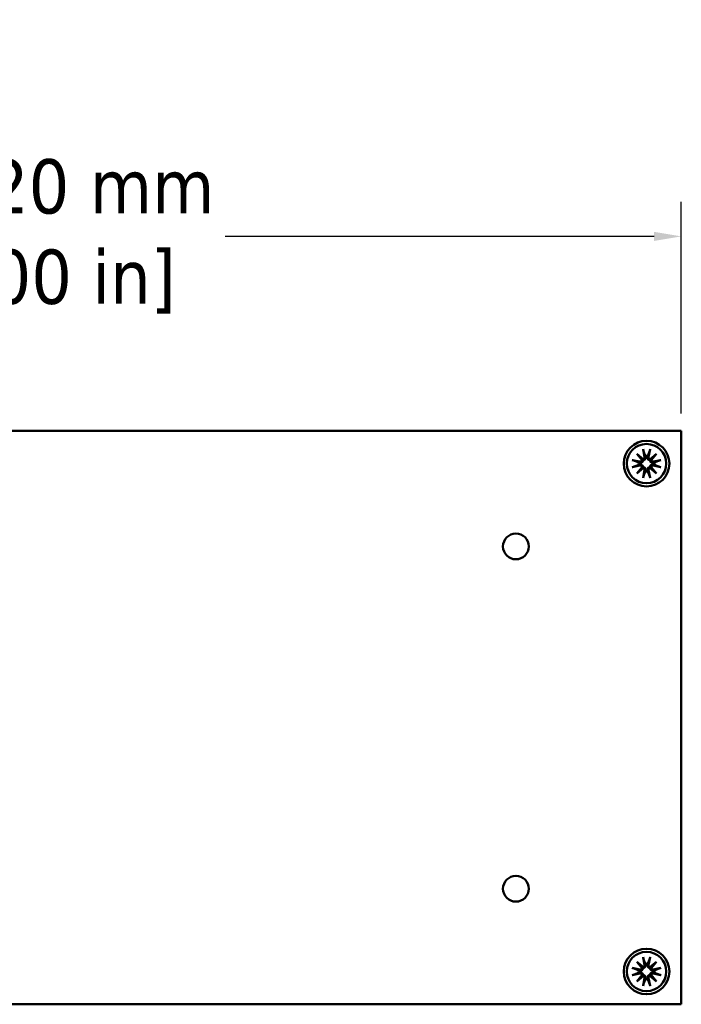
# Model space of a CAD drawing. Header units: millimetres. Extents: x 4 to 1435, y 25 to 906.
# Tile 8 of 13: x 763 to 864, y 174 to 325. Entities that reach past the tile are written whole.
import ezdxf

# ---------------------------------------------------------------- set-up
doc = ezdxf.new("R2010")
doc.units = ezdxf.units.MM
doc.header["$LTSCALE"] = 1.666667
doc.layers.add('Dimension (ANSI)', color=7, linetype='Continuous', lineweight=25)
doc.layers.add('Visible (ANSI)', color=7, linetype='Continuous', lineweight=50)
doc.styles.add('Note Text (ANSI)', font='tahoma.ttf')
doc.dimstyles.new('Default - mm (ANSI)', dxfattribs={"dimscale": 1.666667, "dimtxt": 5, "dimasz": 2.5, "dimexe": 3.175, "dimexo": 1.6002, "dimgap": 0.8, "dimtad": 0, "dimtih": 1, "dimtoh": 1, "dimrnd": 1e-08, "dimzin": 0, "dimdsep": 46, "dimtxsty": 'Note Text (ANSI)', "dimcen": 0.09, "dimdle": 10, "dimclrd": 256, "dimclre": 256, "dimclrt": 256, "dimadec": 1, "dimazin": 0, "dimtfac": 0.6096, "dimtofl": 0, "dimtmove": 0, "dimatfit": 3, "dimldrblk": 'Filled-1', "dimfxl": 1, "dimtolj": 1, "dimtzin": 0, "dimlwd": -1, "dimlwe": -1, "dimarcsym": 0})

# ---------------------------------------------------------------- blocks, each defined once
blk = doc.blocks.new('*D14')
at = {"layer": 'Defpoints', "color": 0, "transparency": 16777216}
for p in [(864.25, 291.75), (661.05, 261.87), (864.25, 261.87)]:
    blk.add_point(p, dxfattribs=at)
at = {"layer": 'Dimension (ANSI)', "transparency": 16777216}
for p, q in [((661.05, 264.54), (661.05, 297.04)), ((864.25, 264.54), (864.25, 297.04)), ((665.21, 291.75), (731.09, 291.75)), ((860.08, 291.75), (794.21, 291.75))]:
    blk.add_line(p, q, dxfattribs=at)
for points in [[(665.21, 292.45), (665.21, 291.06), (661.05, 291.75)], [(860.08, 292.45), (860.08, 291.06), (864.25, 291.75)]]:
    blk.add_solid(points, dxfattribs=at)
at = {"layer": 'Dimension (ANSI)', "transparency": 16777216, "insert": (762.65, 291.75), "char_height": 8.3333, "attachment_point": 5, "style": 'Note Text (ANSI)'}
blk.add_mtext('\\A1; 203.20 mm\\P[8.000 in]', dxfattribs=at)
blk = doc.blocks.new('Filled-1')
at = {"color": 0}
for p, q in [((0, 0), (-1, 0.333)), ((-1, 0.333), (-1, -0.333)), ((-1, 0), (0, 0)), ((-1, -0.333), (0, 0))]:
    blk.add_line(p, q, dxfattribs=at)
at = {"color": 0, "flags": 128}
blk.add_lwpolyline([(-1, -0.333), (0, 0), (-1, 0.333), (-1, -0.333)], dxfattribs=at)
at = {"color": 0}
blk.add_solid([(-1, -0.333), (0, 0), (-1, 0.333), (-1, -0.333)], dxfattribs=at)

msp = doc.modelspace()

# ---------------------------------------------------------------- linework, layer by layer
at = {"layer": 'Visible (ANSI)'}
for p, q in [((661.046, 261.871), (864.246, 261.871)), ((864.246, 173.741), (864.246, 261.871)), ((858.366, 259.028), (858.601, 257.853)), ((859.458, 259.028), (859.224, 257.853)), ((856.717, 257.379), (857.892, 257.144)), ((857.404, 258.341), (858.384, 257.53)), ((857.404, 258.341), (858.207, 257.538)), ((858.215, 257.361), (857.404, 258.341)), ((859.441, 257.53), (860.421, 258.341)), ((860.421, 258.341), (859.61, 257.361)), ((860.421, 258.341), (859.618, 257.538)), ((861.108, 257.379), (859.933, 257.144)), ((856.717, 256.287), (857.892, 256.522)), ((857.404, 255.324), (858.215, 256.304)), ((858.384, 256.135), (857.404, 255.324)), ((857.404, 255.324), (858.207, 256.127)), ((858.366, 254.637), (858.601, 255.812)), ((859.458, 254.637), (859.224, 255.812)), ((860.421, 255.324), (859.441, 256.135)), ((859.61, 256.304), (860.421, 255.324)), ((860.421, 255.324), (859.618, 256.127)), ((861.108, 256.287), (859.933, 256.522)), ((857.404, 180.287), (858.384, 179.476)), ((857.404, 180.287), (858.207, 179.484)), ((858.215, 179.307), (857.404, 180.287)), ((858.366, 180.974), (858.601, 179.799)), ((859.458, 180.974), (859.224, 179.799)), ((859.441, 179.476), (860.421, 180.287)), ((860.421, 180.287), (859.61, 179.307)), ((860.421, 180.287), (859.618, 179.484)), ((856.717, 179.325), (857.892, 179.09)), ((861.108, 179.325), (859.933, 179.09)), ((856.717, 178.233), (857.892, 178.468)), ((857.404, 177.27), (858.215, 178.25)), ((858.384, 178.081), (857.404, 177.27)), ((857.404, 177.27), (858.207, 178.073)), ((858.366, 176.583), (858.601, 177.758)), ((859.458, 176.583), (859.224, 177.758)), ((860.421, 177.27), (859.441, 178.081)), ((859.61, 178.25), (860.421, 177.27)), ((860.421, 177.27), (859.618, 178.073)), ((861.108, 178.233), (859.933, 178.468)), ((661.046, 173.741), (864.246, 173.741))]:
    msp.add_line(p, q, dxfattribs=at)
for centre, radius in [((858.912, 256.833), 3.5), ((858.912, 256.833), 3.023), ((838.846, 244.106), 1.981), ((838.846, 191.506), 1.981), ((858.912, 178.779), 3.5), ((858.912, 178.779), 3.023)]:
    msp.add_circle(centre, radius, dxfattribs=at)
for centre, radius, start, end in [((857.946, 257.412), 0.274, 258.69975, 349.27626), ((858.333, 257.799), 0.274, 280.72374, 11.30025), ((858.912, 256.833), 1.214, 81.34792, 98.65208), ((859.492, 257.799), 0.274, 168.69975, 259.27626), ((859.879, 257.412), 0.274, 190.72374, 281.30025), ((858.912, 256.833), 1.214, 171.34792, 188.65208), ((857.946, 256.253), 0.274, 10.72374, 101.30025), ((858.333, 255.866), 0.274, 348.69975, 79.27626), ((859.492, 255.866), 0.274, 100.72374, 191.30025), ((859.879, 256.253), 0.274, 78.69975, 169.27626), ((858.912, 256.833), 1.214, 351.34792, 8.65208), ((858.912, 256.833), 1.214, 261.34792, 278.65208), ((858.912, 178.779), 1.214, 171.34792, 188.65208), ((857.946, 179.358), 0.274, 258.69975, 349.27626), ((858.333, 179.745), 0.274, 280.72374, 11.30025), ((858.912, 178.779), 1.214, 81.34792, 98.65208), ((859.492, 179.745), 0.274, 168.69975, 259.27626), ((859.879, 179.358), 0.274, 190.72374, 281.30025), ((858.912, 178.779), 1.214, 351.34792, 8.65208), ((857.946, 178.199), 0.274, 10.72374, 101.30025), ((858.333, 177.812), 0.274, 348.69975, 79.27626), ((858.912, 178.779), 1.214, 261.34792, 278.65208), ((859.492, 177.812), 0.274, 100.72374, 191.30025), ((859.879, 178.199), 0.274, 78.69975, 169.27626)]:
    msp.add_arc(centre, radius, start, end, dxfattribs=at)
for centre, major_axis, start_param, end_param in [((858.308, 257.77), (0.161, 0.195), 3.4224346, 4.1431636), ((857.975, 257.437), (0.195, 0.161), 5.2816144, 6.0023434), ((859.517, 257.77), (0.161, -0.195), 5.2816144, 6.0023434), ((859.85, 257.437), (0.195, -0.161), 3.4224346, 4.1431636), ((857.975, 256.229), (-0.195, 0.161), 3.4224346, 4.1431636), ((858.308, 255.895), (-0.161, 0.195), 5.2816144, 6.0023434), ((859.517, 255.895), (-0.161, -0.195), 3.4224346, 4.1431636), ((859.85, 256.229), (-0.195, -0.161), 5.2816144, 6.0023434), ((858.308, 179.716), (0.161, 0.195), 3.4224346, 4.1431636), ((857.975, 179.383), (0.195, 0.161), 5.2816144, 6.0023434), ((859.517, 179.716), (0.161, -0.195), 5.2816144, 6.0023434), ((859.85, 179.383), (0.195, -0.161), 3.4224346, 4.1431636), ((857.975, 178.175), (-0.195, 0.161), 3.4224346, 4.1431636), ((858.308, 177.841), (-0.161, 0.195), 5.2816144, 6.0023434), ((859.517, 177.841), (-0.161, -0.195), 3.4224346, 4.1431636), ((859.85, 178.175), (-0.195, -0.161), 5.2816144, 6.0023434)]:
    msp.add_ellipse(centre, major_axis=major_axis, ratio=0.9884519, start_param=start_param, end_param=end_param, dxfattribs=at)
for points, knots in [([(858.413, 258.848), (858.409, 258.857), (858.405, 258.871), (858.395, 258.903), (858.389, 258.927), (858.378, 258.974), (858.372, 259.003), (858.366, 259.028)], [0.070977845, 0.070977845, 0.070977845, 0.070977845, 0.077294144, 0.077294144, 0.084999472, 0.084999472, 0.092710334, 0.092710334, 0.092710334, 0.092710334]), ([(859.458, 259.028), (859.453, 259.003), (859.447, 258.974), (859.436, 258.927), (859.429, 258.903), (859.42, 258.871), (859.416, 258.857), (859.412, 258.848)], [0.030954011, 0.030954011, 0.030954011, 0.030954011, 0.038664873, 0.038664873, 0.046370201, 0.046370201, 0.0526865, 0.0526865, 0.0526865, 0.0526865]), ([(856.717, 257.379), (856.742, 257.374), (856.772, 257.367), (856.818, 257.356), (856.843, 257.35), (856.874, 257.34), (856.888, 257.336), (856.897, 257.332)], [0.030954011, 0.030954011, 0.030954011, 0.030954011, 0.038664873, 0.038664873, 0.046370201, 0.046370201, 0.0526865, 0.0526865, 0.0526865, 0.0526865]), ([(858.399, 257.346), (858.396, 257.328), (858.393, 257.309), (858.378, 257.249), (858.361, 257.21), (858.32, 257.141), (858.293, 257.108), (858.232, 257.052), (858.197, 257.029), (858.126, 256.993), (858.082, 256.979), (857.992, 256.964), (857.947, 256.964), (857.906, 256.97), (857.891, 256.972), (857.875, 256.975), (857.859, 256.979)], [-0.06963748, -0.06963748, -0.06963748, -0.06963748, -0.064003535, -0.064003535, -0.052028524, -0.052028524, -0.040053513, -0.040053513, -0.028078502, -0.028078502, -0.014039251, -0.014039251, 0, 0, 0, 0.005376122, 0.005376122, 0.005376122, 0.005376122]), ([(858.207, 257.538), (858.21, 257.535), (858.213, 257.532), (858.249, 257.496), (858.274, 257.471), (858.334, 257.411), (858.367, 257.378), (858.399, 257.346)], [-3.39284036, -3.39284036, -3.39284036, -3.39284036, -3.38761214, -3.38761214, -3.32693247, -3.32693247, -3.20404391, -3.20404391, -3.20404391, -3.20404391]), ([(858.766, 257.886), (858.77, 257.87), (858.773, 257.855), (858.781, 257.798), (858.781, 257.753), (858.767, 257.663), (858.752, 257.62), (858.716, 257.548), (858.693, 257.513), (858.637, 257.452), (858.604, 257.425), (858.535, 257.384), (858.496, 257.367), (858.437, 257.352), (858.417, 257.349), (858.399, 257.346)], [0.173581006, 0.173581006, 0.173581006, 0.173581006, 0.178957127, 0.178957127, 0.192996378, 0.192996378, 0.20703563, 0.20703563, 0.219010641, 0.219010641, 0.230985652, 0.230985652, 0.242960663, 0.242960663, 0.248594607, 0.248594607, 0.248594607, 0.248594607]), ([(859.426, 257.346), (859.407, 257.349), (859.388, 257.352), (859.329, 257.367), (859.289, 257.384), (859.221, 257.425), (859.188, 257.452), (859.132, 257.513), (859.109, 257.548), (859.073, 257.62), (859.058, 257.663), (859.044, 257.753), (859.044, 257.798), (859.05, 257.839), (859.052, 257.855), (859.055, 257.87), (859.059, 257.886)], [-0.06963748, -0.06963748, -0.06963748, -0.06963748, -0.064003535, -0.064003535, -0.052028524, -0.052028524, -0.040053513, -0.040053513, -0.028078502, -0.028078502, -0.014039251, -0.014039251, 0, 0, 0, 0.005376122, 0.005376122, 0.005376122, 0.005376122]), ([(859.618, 257.538), (859.615, 257.535), (859.612, 257.532), (859.576, 257.496), (859.551, 257.471), (859.491, 257.411), (859.458, 257.378), (859.426, 257.346)], [-3.39284036, -3.39284036, -3.39284036, -3.39284036, -3.38761214, -3.38761214, -3.32693247, -3.32693247, -3.20404391, -3.20404391, -3.20404391, -3.20404391]), ([(859.966, 256.979), (859.95, 256.975), (859.934, 256.972), (859.878, 256.964), (859.832, 256.964), (859.743, 256.979), (859.699, 256.993), (859.628, 257.029), (859.593, 257.052), (859.532, 257.108), (859.505, 257.141), (859.464, 257.21), (859.447, 257.249), (859.432, 257.309), (859.428, 257.328), (859.426, 257.346)], [0.173581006, 0.173581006, 0.173581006, 0.173581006, 0.178957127, 0.178957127, 0.192996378, 0.192996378, 0.20703563, 0.20703563, 0.219010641, 0.219010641, 0.230985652, 0.230985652, 0.242960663, 0.242960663, 0.248594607, 0.248594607, 0.248594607, 0.248594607]), ([(860.928, 257.332), (860.937, 257.336), (860.951, 257.34), (860.982, 257.35), (861.007, 257.356), (861.053, 257.367), (861.083, 257.374), (861.108, 257.379)], [0.070977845, 0.070977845, 0.070977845, 0.070977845, 0.077294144, 0.077294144, 0.084999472, 0.084999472, 0.092710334, 0.092710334, 0.092710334, 0.092710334]), ([(856.897, 256.333), (856.888, 256.329), (856.874, 256.325), (856.843, 256.316), (856.818, 256.309), (856.772, 256.298), (856.742, 256.292), (856.717, 256.287)], [0.070977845, 0.070977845, 0.070977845, 0.070977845, 0.077294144, 0.077294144, 0.084999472, 0.084999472, 0.092710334, 0.092710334, 0.092710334, 0.092710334]), ([(857.859, 256.687), (857.875, 256.69), (857.891, 256.693), (857.947, 256.701), (857.992, 256.701), (858.082, 256.687), (858.126, 256.672), (858.197, 256.636), (858.232, 256.614), (858.293, 256.557), (858.32, 256.524), (858.361, 256.456), (858.378, 256.416), (858.393, 256.357), (858.396, 256.338), (858.399, 256.319)], [0.173581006, 0.173581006, 0.173581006, 0.173581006, 0.178957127, 0.178957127, 0.192996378, 0.192996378, 0.20703563, 0.20703563, 0.219010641, 0.219010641, 0.230985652, 0.230985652, 0.242960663, 0.242960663, 0.248594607, 0.248594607, 0.248594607, 0.248594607]), ([(858.207, 256.127), (858.21, 256.13), (858.213, 256.133), (858.249, 256.169), (858.274, 256.194), (858.334, 256.254), (858.367, 256.287), (858.399, 256.319)], [-3.39284036, -3.39284036, -3.39284036, -3.39284036, -3.38761214, -3.38761214, -3.32693247, -3.32693247, -3.20404391, -3.20404391, -3.20404391, -3.20404391]), ([(858.399, 256.319), (858.417, 256.317), (858.437, 256.313), (858.496, 256.298), (858.535, 256.281), (858.604, 256.24), (858.637, 256.213), (858.693, 256.152), (858.716, 256.118), (858.752, 256.046), (858.767, 256.002), (858.781, 255.913), (858.781, 255.867), (858.775, 255.826), (858.773, 255.811), (858.77, 255.795), (858.766, 255.779)], [-0.06963748, -0.06963748, -0.06963748, -0.06963748, -0.064003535, -0.064003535, -0.052028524, -0.052028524, -0.040053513, -0.040053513, -0.028078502, -0.028078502, -0.014039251, -0.014039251, 0, 0, 0, 0.005376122, 0.005376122, 0.005376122, 0.005376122]), ([(859.059, 255.779), (859.055, 255.795), (859.052, 255.811), (859.044, 255.867), (859.044, 255.913), (859.058, 256.002), (859.073, 256.046), (859.109, 256.118), (859.132, 256.152), (859.188, 256.213), (859.221, 256.24), (859.289, 256.281), (859.329, 256.298), (859.388, 256.313), (859.407, 256.317), (859.426, 256.319)], [0.173581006, 0.173581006, 0.173581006, 0.173581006, 0.178957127, 0.178957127, 0.192996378, 0.192996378, 0.20703563, 0.20703563, 0.219010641, 0.219010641, 0.230985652, 0.230985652, 0.242960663, 0.242960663, 0.248594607, 0.248594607, 0.248594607, 0.248594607]), ([(859.426, 256.319), (859.428, 256.338), (859.432, 256.357), (859.447, 256.416), (859.464, 256.456), (859.505, 256.524), (859.532, 256.557), (859.593, 256.614), (859.628, 256.636), (859.699, 256.672), (859.743, 256.687), (859.832, 256.701), (859.878, 256.701), (859.919, 256.696), (859.934, 256.693), (859.95, 256.69), (859.966, 256.687)], [-0.06963748, -0.06963748, -0.06963748, -0.06963748, -0.064003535, -0.064003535, -0.052028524, -0.052028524, -0.040053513, -0.040053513, -0.028078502, -0.028078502, -0.014039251, -0.014039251, 0, 0, 0, 0.005376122, 0.005376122, 0.005376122, 0.005376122]), ([(859.618, 256.127), (859.615, 256.13), (859.612, 256.133), (859.576, 256.169), (859.551, 256.194), (859.491, 256.254), (859.458, 256.287), (859.426, 256.319)], [-3.39284036, -3.39284036, -3.39284036, -3.39284036, -3.38761214, -3.38761214, -3.32693247, -3.32693247, -3.20404391, -3.20404391, -3.20404391, -3.20404391]), ([(861.108, 256.287), (861.083, 256.292), (861.053, 256.298), (861.007, 256.309), (860.982, 256.316), (860.951, 256.325), (860.937, 256.329), (860.928, 256.333)], [0.030954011, 0.030954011, 0.030954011, 0.030954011, 0.038664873, 0.038664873, 0.046370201, 0.046370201, 0.0526865, 0.0526865, 0.0526865, 0.0526865]), ([(858.366, 254.637), (858.372, 254.662), (858.378, 254.692), (858.389, 254.738), (858.395, 254.763), (858.405, 254.795), (858.409, 254.808), (858.413, 254.818)], [0.030954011, 0.030954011, 0.030954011, 0.030954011, 0.038664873, 0.038664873, 0.046370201, 0.046370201, 0.0526865, 0.0526865, 0.0526865, 0.0526865]), ([(859.412, 254.818), (859.416, 254.808), (859.42, 254.795), (859.429, 254.763), (859.436, 254.738), (859.447, 254.692), (859.453, 254.662), (859.458, 254.637)], [0.070977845, 0.070977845, 0.070977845, 0.070977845, 0.077294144, 0.077294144, 0.084999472, 0.084999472, 0.092710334, 0.092710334, 0.092710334, 0.092710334]), ([(858.413, 180.794), (858.409, 180.803), (858.405, 180.817), (858.395, 180.849), (858.389, 180.873), (858.378, 180.92), (858.372, 180.949), (858.366, 180.974)], [0.070977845, 0.070977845, 0.070977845, 0.070977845, 0.077294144, 0.077294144, 0.084999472, 0.084999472, 0.092710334, 0.092710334, 0.092710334, 0.092710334]), ([(859.458, 180.974), (859.453, 180.949), (859.447, 180.92), (859.436, 180.873), (859.429, 180.849), (859.42, 180.817), (859.416, 180.803), (859.412, 180.794)], [0.030954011, 0.030954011, 0.030954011, 0.030954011, 0.038664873, 0.038664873, 0.046370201, 0.046370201, 0.0526865, 0.0526865, 0.0526865, 0.0526865]), ([(856.717, 179.325), (856.742, 179.32), (856.772, 179.313), (856.818, 179.302), (856.843, 179.296), (856.874, 179.286), (856.888, 179.282), (856.897, 179.278)], [0.030954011, 0.030954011, 0.030954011, 0.030954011, 0.038664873, 0.038664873, 0.046370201, 0.046370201, 0.0526865, 0.0526865, 0.0526865, 0.0526865]), ([(858.399, 179.292), (858.396, 179.274), (858.393, 179.255), (858.378, 179.195), (858.361, 179.156), (858.32, 179.087), (858.293, 179.054), (858.232, 178.998), (858.197, 178.975), (858.126, 178.939), (858.082, 178.925), (857.992, 178.91), (857.947, 178.91), (857.906, 178.916), (857.891, 178.918), (857.875, 178.921), (857.859, 178.925)], [-0.06963748, -0.06963748, -0.06963748, -0.06963748, -0.064003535, -0.064003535, -0.052028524, -0.052028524, -0.040053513, -0.040053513, -0.028078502, -0.028078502, -0.014039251, -0.014039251, 0, 0, 0, 0.005376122, 0.005376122, 0.005376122, 0.005376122]), ([(857.859, 178.633), (857.875, 178.636), (857.891, 178.639), (857.947, 178.647), (857.992, 178.647), (858.082, 178.633), (858.126, 178.618), (858.197, 178.582), (858.232, 178.56), (858.293, 178.503), (858.32, 178.47), (858.361, 178.402), (858.378, 178.362), (858.393, 178.303), (858.396, 178.284), (858.399, 178.265)], [0.173581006, 0.173581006, 0.173581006, 0.173581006, 0.178957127, 0.178957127, 0.192996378, 0.192996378, 0.20703563, 0.20703563, 0.219010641, 0.219010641, 0.230985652, 0.230985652, 0.242960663, 0.242960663, 0.248594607, 0.248594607, 0.248594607, 0.248594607]), ([(858.207, 179.484), (858.21, 179.481), (858.213, 179.478), (858.249, 179.442), (858.274, 179.417), (858.334, 179.357), (858.367, 179.324), (858.399, 179.292)], [-3.39284036, -3.39284036, -3.39284036, -3.39284036, -3.38761214, -3.38761214, -3.32693247, -3.32693247, -3.20404391, -3.20404391, -3.20404391, -3.20404391]), ([(858.766, 179.832), (858.77, 179.816), (858.773, 179.801), (858.781, 179.744), (858.781, 179.699), (858.767, 179.609), (858.752, 179.566), (858.716, 179.494), (858.693, 179.459), (858.637, 179.398), (858.604, 179.371), (858.535, 179.33), (858.496, 179.313), (858.437, 179.298), (858.417, 179.295), (858.399, 179.292)], [0.173581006, 0.173581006, 0.173581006, 0.173581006, 0.178957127, 0.178957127, 0.192996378, 0.192996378, 0.20703563, 0.20703563, 0.219010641, 0.219010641, 0.230985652, 0.230985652, 0.242960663, 0.242960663, 0.248594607, 0.248594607, 0.248594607, 0.248594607]), ([(859.426, 179.292), (859.407, 179.295), (859.388, 179.298), (859.329, 179.313), (859.289, 179.33), (859.221, 179.371), (859.188, 179.398), (859.132, 179.459), (859.109, 179.494), (859.073, 179.566), (859.058, 179.609), (859.044, 179.699), (859.044, 179.744), (859.05, 179.785), (859.052, 179.801), (859.055, 179.816), (859.059, 179.832)], [-0.06963748, -0.06963748, -0.06963748, -0.06963748, -0.064003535, -0.064003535, -0.052028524, -0.052028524, -0.040053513, -0.040053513, -0.028078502, -0.028078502, -0.014039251, -0.014039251, 0, 0, 0, 0.005376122, 0.005376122, 0.005376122, 0.005376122]), ([(859.618, 179.484), (859.615, 179.481), (859.612, 179.478), (859.576, 179.442), (859.551, 179.417), (859.491, 179.357), (859.458, 179.324), (859.426, 179.292)], [-3.39284036, -3.39284036, -3.39284036, -3.39284036, -3.38761214, -3.38761214, -3.32693247, -3.32693247, -3.20404391, -3.20404391, -3.20404391, -3.20404391]), ([(859.966, 178.925), (859.95, 178.921), (859.934, 178.918), (859.878, 178.91), (859.832, 178.91), (859.743, 178.925), (859.699, 178.939), (859.628, 178.975), (859.593, 178.998), (859.532, 179.054), (859.505, 179.087), (859.464, 179.156), (859.447, 179.195), (859.432, 179.255), (859.428, 179.274), (859.426, 179.292)], [0.173581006, 0.173581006, 0.173581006, 0.173581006, 0.178957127, 0.178957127, 0.192996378, 0.192996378, 0.20703563, 0.20703563, 0.219010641, 0.219010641, 0.230985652, 0.230985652, 0.242960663, 0.242960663, 0.248594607, 0.248594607, 0.248594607, 0.248594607]), ([(859.426, 178.265), (859.428, 178.284), (859.432, 178.303), (859.447, 178.362), (859.464, 178.402), (859.505, 178.47), (859.532, 178.503), (859.593, 178.56), (859.628, 178.582), (859.699, 178.618), (859.743, 178.633), (859.832, 178.647), (859.878, 178.647), (859.919, 178.642), (859.934, 178.639), (859.95, 178.636), (859.966, 178.633)], [-0.06963748, -0.06963748, -0.06963748, -0.06963748, -0.064003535, -0.064003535, -0.052028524, -0.052028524, -0.040053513, -0.040053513, -0.028078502, -0.028078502, -0.014039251, -0.014039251, 0, 0, 0, 0.005376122, 0.005376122, 0.005376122, 0.005376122]), ([(860.928, 179.278), (860.937, 179.282), (860.951, 179.286), (860.982, 179.296), (861.007, 179.302), (861.053, 179.313), (861.083, 179.32), (861.108, 179.325)], [0.070977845, 0.070977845, 0.070977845, 0.070977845, 0.077294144, 0.077294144, 0.084999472, 0.084999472, 0.092710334, 0.092710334, 0.092710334, 0.092710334]), ([(856.897, 178.279), (856.888, 178.275), (856.874, 178.271), (856.843, 178.262), (856.818, 178.255), (856.772, 178.244), (856.742, 178.238), (856.717, 178.233)], [0.070977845, 0.070977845, 0.070977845, 0.070977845, 0.077294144, 0.077294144, 0.084999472, 0.084999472, 0.092710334, 0.092710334, 0.092710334, 0.092710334]), ([(858.207, 178.073), (858.21, 178.076), (858.213, 178.079), (858.249, 178.115), (858.274, 178.14), (858.334, 178.2), (858.367, 178.233), (858.399, 178.265)], [-3.39284036, -3.39284036, -3.39284036, -3.39284036, -3.38761214, -3.38761214, -3.32693247, -3.32693247, -3.20404391, -3.20404391, -3.20404391, -3.20404391]), ([(858.399, 178.265), (858.417, 178.263), (858.437, 178.259), (858.496, 178.244), (858.535, 178.227), (858.604, 178.186), (858.637, 178.159), (858.693, 178.098), (858.716, 178.064), (858.752, 177.992), (858.767, 177.948), (858.781, 177.859), (858.781, 177.813), (858.775, 177.772), (858.773, 177.757), (858.77, 177.741), (858.766, 177.725)], [-0.06963748, -0.06963748, -0.06963748, -0.06963748, -0.064003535, -0.064003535, -0.052028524, -0.052028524, -0.040053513, -0.040053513, -0.028078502, -0.028078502, -0.014039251, -0.014039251, 0, 0, 0, 0.005376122, 0.005376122, 0.005376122, 0.005376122]), ([(859.059, 177.725), (859.055, 177.741), (859.052, 177.757), (859.044, 177.813), (859.044, 177.859), (859.058, 177.948), (859.073, 177.992), (859.109, 178.064), (859.132, 178.098), (859.188, 178.159), (859.221, 178.186), (859.289, 178.227), (859.329, 178.244), (859.388, 178.259), (859.407, 178.263), (859.426, 178.265)], [0.173581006, 0.173581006, 0.173581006, 0.173581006, 0.178957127, 0.178957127, 0.192996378, 0.192996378, 0.20703563, 0.20703563, 0.219010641, 0.219010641, 0.230985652, 0.230985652, 0.242960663, 0.242960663, 0.248594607, 0.248594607, 0.248594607, 0.248594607]), ([(859.618, 178.073), (859.615, 178.076), (859.612, 178.079), (859.576, 178.115), (859.551, 178.14), (859.491, 178.2), (859.458, 178.233), (859.426, 178.265)], [-3.39284036, -3.39284036, -3.39284036, -3.39284036, -3.38761214, -3.38761214, -3.32693247, -3.32693247, -3.20404391, -3.20404391, -3.20404391, -3.20404391]), ([(861.108, 178.233), (861.083, 178.238), (861.053, 178.244), (861.007, 178.255), (860.982, 178.262), (860.951, 178.271), (860.937, 178.275), (860.928, 178.279)], [0.030954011, 0.030954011, 0.030954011, 0.030954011, 0.038664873, 0.038664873, 0.046370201, 0.046370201, 0.0526865, 0.0526865, 0.0526865, 0.0526865]), ([(858.366, 176.583), (858.372, 176.608), (858.378, 176.638), (858.389, 176.684), (858.395, 176.709), (858.405, 176.741), (858.409, 176.754), (858.413, 176.764)], [0.030954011, 0.030954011, 0.030954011, 0.030954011, 0.038664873, 0.038664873, 0.046370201, 0.046370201, 0.0526865, 0.0526865, 0.0526865, 0.0526865]), ([(859.412, 176.764), (859.416, 176.754), (859.42, 176.741), (859.429, 176.709), (859.436, 176.684), (859.447, 176.638), (859.453, 176.608), (859.458, 176.583)], [0.070977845, 0.070977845, 0.070977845, 0.070977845, 0.077294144, 0.077294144, 0.084999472, 0.084999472, 0.092710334, 0.092710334, 0.092710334, 0.092710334])]:
    msp.add_open_spline(points, degree=3, knots=knots, dxfattribs=at)
for points, weights in [([(858.413, 258.848), (858.612, 258.337), (858.73, 258.033)], [1.00354073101, 1.03688564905, 1]), ([(859.095, 258.033), (859.213, 258.337), (859.412, 258.848)], [1, 1.03688564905, 1.00354073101]), ([(857.712, 257.015), (857.408, 257.133), (856.897, 257.332)], [1, 1.03688564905, 1.00354073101]), ([(858.73, 258.033), (858.749, 257.955), (858.766, 257.886)], [1, 1.06432518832, 1.12780664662]), ([(859.059, 257.886), (859.076, 257.955), (859.095, 258.033)], [1.12780664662, 1.06432518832, 1]), ([(860.928, 257.332), (860.417, 257.133), (860.113, 257.015)], [1.00354073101, 1.03688564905, 1]), ([(856.897, 256.333), (857.408, 256.532), (857.712, 256.65)], [1.00354073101, 1.03688564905, 1]), ([(857.859, 256.979), (857.79, 256.996), (857.712, 257.015)], [1.12780664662, 1.06432518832, 1]), ([(857.712, 256.65), (857.79, 256.669), (857.859, 256.687)], [1, 1.06432518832, 1.12780664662]), ([(858.766, 255.779), (858.749, 255.71), (858.73, 255.632)], [1.12780664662, 1.06432518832, 1]), ([(859.095, 255.632), (859.076, 255.71), (859.059, 255.779)], [1, 1.06432518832, 1.12780664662]), ([(860.113, 257.015), (860.035, 256.996), (859.966, 256.979)], [1, 1.06432518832, 1.12780664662]), ([(859.966, 256.687), (860.035, 256.669), (860.113, 256.65)], [1.12780664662, 1.06432518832, 1]), ([(860.113, 256.65), (860.417, 256.532), (860.928, 256.333)], [1, 1.03688564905, 1.00354073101]), ([(858.73, 255.632), (858.612, 255.328), (858.413, 254.818)], [1, 1.03688564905, 1.00354073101]), ([(859.412, 254.818), (859.213, 255.328), (859.095, 255.632)], [1.00354073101, 1.03688564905, 1]), ([(858.413, 180.794), (858.612, 180.283), (858.73, 179.979)], [1.00354073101, 1.03688564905, 1]), ([(859.095, 179.979), (859.213, 180.283), (859.412, 180.794)], [1, 1.03688564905, 1.00354073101]), ([(857.712, 178.961), (857.408, 179.079), (856.897, 179.278)], [1, 1.03688564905, 1.00354073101]), ([(856.897, 178.279), (857.408, 178.478), (857.712, 178.596)], [1.00354073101, 1.03688564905, 1]), ([(857.859, 178.925), (857.79, 178.942), (857.712, 178.961)], [1.12780664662, 1.06432518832, 1]), ([(857.712, 178.596), (857.79, 178.615), (857.859, 178.633)], [1, 1.06432518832, 1.12780664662]), ([(858.73, 179.979), (858.749, 179.901), (858.766, 179.832)], [1, 1.06432518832, 1.12780664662]), ([(859.059, 179.832), (859.076, 179.901), (859.095, 179.979)], [1.12780664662, 1.06432518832, 1]), ([(860.113, 178.961), (860.035, 178.942), (859.966, 178.925)], [1, 1.06432518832, 1.12780664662]), ([(859.966, 178.633), (860.035, 178.615), (860.113, 178.596)], [1.12780664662, 1.06432518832, 1]), ([(860.928, 179.278), (860.417, 179.079), (860.113, 178.961)], [1.00354073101, 1.03688564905, 1]), ([(860.113, 178.596), (860.417, 178.478), (860.928, 178.279)], [1, 1.03688564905, 1.00354073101]), ([(858.73, 177.578), (858.612, 177.274), (858.413, 176.764)], [1, 1.03688564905, 1.00354073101]), ([(858.766, 177.725), (858.749, 177.656), (858.73, 177.578)], [1.12780664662, 1.06432518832, 1]), ([(859.095, 177.578), (859.076, 177.656), (859.059, 177.725)], [1, 1.06432518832, 1.12780664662]), ([(859.412, 176.764), (859.213, 177.274), (859.095, 177.578)], [1.00354073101, 1.03688564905, 1])]:
    msp.add_rational_spline(points, weights, degree=2, dxfattribs=at)

# ---------------------------------------------------------------- dimensions: what is measured, and where the dimension line sits
at = {"layer": 'Dimension (ANSI)'}
dim = msp.add_linear_dim(base=(864.246, 291.752), p1=(661.046, 261.871), p2=(864.246, 261.871), angle=180, text=' <> mm\\X[8.000 in]', dimstyle='Default - mm (ANSI)', override={"dimtih": 0, "dimtoh": 0, "dimdec": 2, "dimpost": '', "dimtp": 0, "dimtm": 0, "dimtdec": 2, "dimatfit": 1}, dxfattribs=at)
dim.commit()
dim.dimension.update_dxf_attribs({"geometry": '*D14', "text_midpoint": (762.646, 291.752), "dimtype": 160})

doc.saveas('drawing.dxf')
